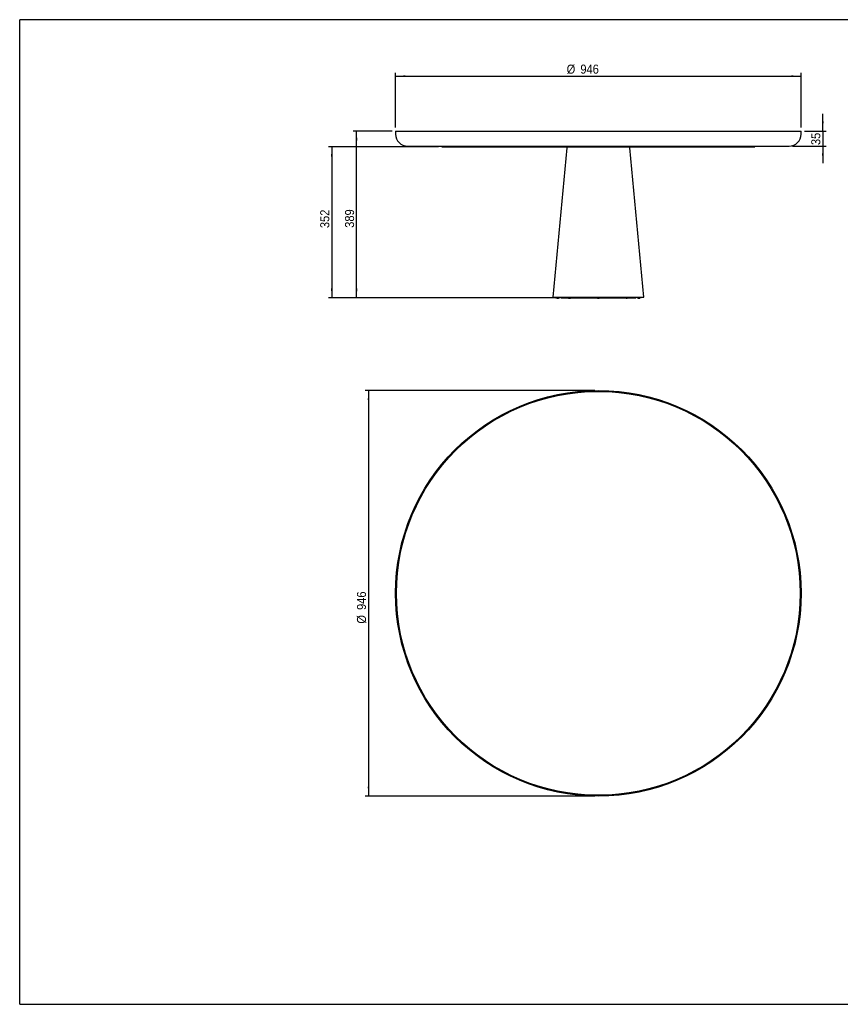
# Model space of a CAD drawing. Header units: millimetres. Extents: x 169 to 3449, y 10 to 2306.
# Tile 1 of 2: x 169 to 2083, y 10 to 2306. Entities that reach past the tile are written whole.
import ezdxf

# ---------------------------------------------------------------- set-up
doc = ezdxf.new("R2010")
doc.units = ezdxf.units.MM
doc.header["$LTSCALE"] = 8
doc.linetypes.add('SLD-Solido', pattern=[0])
doc.layers.add('QUOTE', color=1, linetype='SLD-Solido')
doc.layers.add('SCHIZZI', color=9, linetype='Continuous')
doc.styles.add('SLDTEXTSTYLE3', font='GOTHIC.TTF', dxfattribs={"width": 0.913})
doc.dimstyles.new('SLDDIMSTYLE0', dxfattribs={"dimtxt": 21.166667, "dimasz": 22.4, "dimexe": 0, "dimexo": 0.0625, "dimgap": 5.291667, "dimtad": 1, "dimdec": 1, "dimrnd": 1e-09, "dimzin": 12, "dimdsep": 46, "dimtxsty": 'SLDTEXTSTYLE3', "dimsah": 1, "dimcen": 0.09, "dimadec": 0, "dimazin": 3, "dimtfac": 1, "dimtdec": 1, "dimtofl": 0, "dimtmove": 0, "dimatfit": 3, "dimfxl": 1, "dimfrac": 2, "dimtolj": 1, "dimtzin": 12, "dimarcsym": 0})
doc.dimstyles.new('SLDDIMSTYLE1', dxfattribs={"dimtxt": 21.166667, "dimasz": 22.4, "dimexe": 0, "dimexo": 0.0625, "dimgap": 5.291667, "dimtad": 1, "dimdec": 1, "dimrnd": 1e-09, "dimzin": 12, "dimdsep": 46, "dimtxsty": 'SLDTEXTSTYLE3', "dimsah": 1, "dimcen": 0.09, "dimadec": 0, "dimazin": 3, "dimtfac": 1, "dimtdec": 1, "dimtmove": 0, "dimatfit": 0, "dimfxl": 1, "dimfrac": 2, "dimtolj": 1, "dimtzin": 12, "dimarcsym": 0})

# ---------------------------------------------------------------- blocks, each defined once
blk = doc.blocks.new('_D')
at = {"layer": 'QUOTE', "transparency": 16777216}
for p, q in [((1510.6, 1441.2), (974.5, 1441.2)), ((982.5, 1441.2), (982.5, 495.2)), ((1510.6, 495.2), (974.5, 495.2))]:
    blk.add_line(p, q, dxfattribs=at)
for points in [[(982.5, 1441.2), (980.5, 1418.8), (984.5, 1418.8)], [(982.5, 495.2), (984.5, 517.6), (980.5, 517.6)]]:
    blk.add_solid(points, dxfattribs=at)
at = {"layer": 'QUOTE', "transparency": 16777216, "char_height": 21.17, "attachment_point": 1, "rotation": 90, "style": 'SLDTEXTSTYLE3'}
for s, insert in [('946', (955.5, 929.4)), ('%%c', (955.5, 897.4))]:
    blk.add_mtext(s, dxfattribs=dict(at, insert=insert))
blk = doc.blocks.new('_D_1')
at = {"layer": 'QUOTE', "transparency": 16777216}
for p, q in [((1045.6, 2054.1), (1045.6, 2182.1)), ((1991.6, 2054.1), (1991.6, 2182.1)), ((1045.6, 2174.1), (1991.6, 2174.1))]:
    blk.add_line(p, q, dxfattribs=at)
for points in [[(1045.6, 2174.1), (1068, 2172.1), (1068, 2176.1)], [(1991.6, 2174.1), (1969.2, 2176.1), (1969.2, 2172.1)]]:
    blk.add_solid(points, dxfattribs=at)
at = {"layer": 'QUOTE', "transparency": 16777216, "char_height": 21.17, "attachment_point": 1, "style": 'SLDTEXTSTYLE3'}
for s, insert in [('%%c', (1444.7, 2201.1)), ('946', (1476.7, 2201.1))]:
    blk.add_mtext(s, dxfattribs=dict(at, insert=insert))
blk = doc.blocks.new('_D_2')
at = {"layer": 'QUOTE', "transparency": 16777216}
for p, q in [((2042.3, 2046.1), (2042.3, 2086.1)), ((1999.6, 2046.1), (2050.3, 2046.1)), ((2042.3, 2046.1), (2042.3, 2011.1)), ((1971.6, 2011.1), (2050.3, 2011.1)), ((2042.3, 2011.1), (2042.3, 1971.1))]:
    blk.add_line(p, q, dxfattribs=at)
for points in [[(2042.3, 2046.1), (2044.3, 2068.5), (2040.3, 2068.5)], [(2042.3, 2011.1), (2040.3, 1988.7), (2044.3, 1988.7)]]:
    blk.add_solid(points, dxfattribs=at)
at = {"layer": 'QUOTE', "transparency": 16777216, "insert": (2015.3, 2013.4), "char_height": 21.17, "attachment_point": 1, "rotation": 90, "style": 'SLDTEXTSTYLE3'}
blk.add_mtext('35', dxfattribs=at)
blk = doc.blocks.new('_D_4')
at = {"layer": 'QUOTE', "transparency": 16777216}
for p, q in [((1145.6, 2009.1), (888.8, 2009.1)), ((896.8, 2009.1), (896.8, 1657.1)), ((1423.1, 1657.1), (888.8, 1657.1))]:
    blk.add_line(p, q, dxfattribs=at)
for points in [[(896.8, 2009.1), (894.8, 1986.7), (898.8, 1986.7)], [(896.8, 1657.1), (898.8, 1679.5), (894.8, 1679.5)]]:
    blk.add_solid(points, dxfattribs=at)
at = {"layer": 'QUOTE', "transparency": 16777216, "insert": (869.8, 1819.8), "char_height": 21.17, "attachment_point": 1, "rotation": 90, "style": 'SLDTEXTSTYLE3'}
blk.add_mtext('352', dxfattribs=at)
blk = doc.blocks.new('_D_5')
at = {"layer": 'QUOTE', "transparency": 16777216}
for p, q in [((1037.6, 2046.1), (946.6, 2046.1)), ((954.6, 1657.1), (954.6, 2046.1)), ((1423.1, 1657.1), (946.6, 1657.1))]:
    blk.add_line(p, q, dxfattribs=at)
for points in [[(954.6, 2046.1), (952.6, 2023.7), (956.6, 2023.7)], [(954.6, 1657.1), (956.6, 1679.5), (952.6, 1679.5)]]:
    blk.add_solid(points, dxfattribs=at)
at = {"layer": 'QUOTE', "transparency": 16777216, "insert": (927.6, 1820.6), "char_height": 21.17, "attachment_point": 1, "rotation": 90, "style": 'SLDTEXTSTYLE3'}
blk.add_mtext('389', dxfattribs=at)

msp = doc.modelspace()

# ---------------------------------------------------------------- linework, layer by layer
for p, q in [((1045.59, 2046.09), (1045.59, 2039.09)), ((1045.59, 2046.09), (1991.59, 2046.09)), ((1991.59, 2039.09), (1991.59, 2046.09)), ((1073.59, 2011.09), (1963.59, 2011.09)), ((1153.59, 2011.09), (1153.59, 2009.09)), ((1153.59, 2009.09), (1184.57, 2009.09)), ((1184.57, 2009.09), (1883.59, 2009.09)), ((1445.42, 2007.28), (1412.59, 1659.09)), ((1624.59, 1659.09), (1591.76, 2007.28)), ((1834.54, 2009.07), (1834.54, 2009.09)), ((1835.06, 2009.09), (1835.06, 2009.07)), ((1838.12, 2009.07), (1838.12, 2009.09)), ((1839.36, 2009.09), (1839.36, 2009.07)), ((1842.44, 2009.07), (1842.44, 2009.09)), ((1883.59, 2009.09), (1883.59, 2011.09)), ((1412.59, 1659.09), (1415.08, 1658.86)), ((1412.59, 1659.09), (1561.33, 1659.09)), ((1415.08, 1658.86), (1560.33, 1658.86)), ((1418.59, 1658.86), (1418.59, 1657.59)), ((1419.84, 1657.59), (1418.59, 1657.59)), ((1420.54, 1657.59), (1419.84, 1657.59)), ((1419.84, 1657.59), (1419.84, 1657.14)), ((1421.54, 1657.59), (1420.54, 1657.59)), ((1420.54, 1656.95), (1420.54, 1657.59)), ((1422.24, 1657.59), (1421.54, 1657.59)), ((1421.54, 1657.59), (1421.54, 1656.75)), ((1423.24, 1657.59), (1422.24, 1657.59)), ((1422.24, 1656.66), (1422.24, 1657.59)), ((1423.94, 1657.59), (1423.24, 1657.59)), ((1423.24, 1657.59), (1423.24, 1656.6)), ((1424.94, 1657.59), (1423.94, 1657.59)), ((1423.94, 1656.6), (1423.94, 1657.59)), ((1425.64, 1657.59), (1424.94, 1657.59)), ((1424.94, 1657.59), (1424.94, 1656.66)), ((1426.64, 1657.59), (1425.64, 1657.59)), ((1425.64, 1656.75), (1425.64, 1657.59)), ((1427.34, 1657.59), (1426.64, 1657.59)), ((1426.64, 1657.59), (1426.64, 1656.95)), ((1428.59, 1657.59), (1427.34, 1657.59)), ((1427.34, 1657.14), (1427.34, 1657.59)), ((1428.59, 1657.59), (1428.59, 1658.86)), ((1431.09, 1658.86), (1431.09, 1657.09)), ((1431.09, 1657.09), (1447.87, 1657.09)), ((1446.42, 1658.86), (1446.42, 1657.59)), ((1447.67, 1657.59), (1446.42, 1657.59)), ((1448.37, 1657.59), (1447.67, 1657.59)), ((1447.67, 1657.59), (1447.67, 1657.14)), ((1448.34, 1657.09), (1449.4, 1657.09)), ((1449.37, 1657.59), (1448.37, 1657.59)), ((1448.37, 1656.95), (1448.37, 1657.59)), ((1448.62, 1656.95), (1448.37, 1656.97)), ((1450.07, 1657.59), (1449.37, 1657.59)), ((1449.37, 1657.59), (1449.37, 1656.75)), ((1451.07, 1657.59), (1450.07, 1657.59)), ((1450.07, 1656.66), (1450.07, 1657.59)), ((1450.07, 1657.09), (1451.07, 1657.09)), ((1451.77, 1657.59), (1451.07, 1657.59)), ((1451.07, 1657.59), (1451.07, 1656.6)), ((1452.77, 1657.59), (1451.77, 1657.59)), ((1451.77, 1656.6), (1451.77, 1657.59)), ((1451.77, 1657.09), (1452.77, 1657.09)), ((1453.47, 1657.59), (1452.77, 1657.59)), ((1452.77, 1657.59), (1452.77, 1656.66)), ((1453.43, 1657.09), (1454.49, 1657.09)), ((1454.47, 1657.59), (1453.47, 1657.59)), ((1453.47, 1656.75), (1453.47, 1657.59)), ((1455.17, 1657.59), (1454.47, 1657.59)), ((1454.47, 1657.59), (1454.47, 1656.95)), ((1454.99, 1657.09), (1511.37, 1657.09)), ((1456.42, 1657.59), (1455.17, 1657.59)), ((1455.17, 1657.14), (1455.17, 1657.59)), ((1456.42, 1657.59), (1456.42, 1658.86)), ((1511.37, 1657.09), (1515.02, 1657.09)), ((1513.59, 1658.86), (1513.59, 1657.59)), ((1514.84, 1657.59), (1513.59, 1657.59)), ((1515.54, 1657.59), (1514.84, 1657.59)), ((1514.84, 1657.59), (1514.84, 1657.14)), ((1516.54, 1657.59), (1515.54, 1657.59)), ((1515.54, 1656.95), (1515.54, 1657.59)), ((1515.54, 1657.09), (1516.54, 1657.09)), ((1517.24, 1657.59), (1516.54, 1657.59)), ((1516.54, 1657.59), (1516.54, 1656.75)), ((1518.24, 1657.59), (1517.24, 1657.59)), ((1517.24, 1656.66), (1517.24, 1657.59)), ((1517.24, 1657.09), (1518.24, 1657.09)), ((1518.94, 1657.59), (1518.24, 1657.59)), ((1518.24, 1657.59), (1518.24, 1656.6)), ((1519.94, 1657.59), (1518.94, 1657.59)), ((1518.94, 1656.6), (1518.94, 1657.59)), ((1518.94, 1657.09), (1519.94, 1657.09)), ((1520.64, 1657.59), (1519.94, 1657.59)), ((1519.94, 1657.59), (1519.94, 1656.66)), ((1521.64, 1657.59), (1520.64, 1657.59)), ((1520.64, 1656.75), (1520.64, 1657.59)), ((1520.64, 1657.09), (1521.64, 1657.09)), ((1522.34, 1657.59), (1521.64, 1657.59)), ((1521.64, 1657.59), (1521.64, 1656.95)), ((1522.16, 1657.09), (1582.2, 1657.09)), ((1523.59, 1657.59), (1522.34, 1657.59)), ((1522.34, 1657.14), (1522.34, 1657.59)), ((1523.59, 1657.59), (1523.59, 1658.86)), ((1560.33, 1658.86), (1622.1, 1658.86)), ((1561.33, 1659.09), (1624.59, 1659.09)), ((1580.77, 1658.86), (1580.77, 1657.59)), ((1582.02, 1657.59), (1580.77, 1657.59)), ((1582.72, 1657.59), (1582.02, 1657.59)), ((1582.02, 1657.59), (1582.02, 1657.14)), ((1583.72, 1657.59), (1582.72, 1657.59)), ((1582.72, 1656.95), (1582.72, 1657.59)), ((1582.72, 1657.09), (1583.72, 1657.09)), ((1584.42, 1657.59), (1583.72, 1657.59)), ((1583.72, 1657.59), (1583.72, 1656.75)), ((1585.42, 1657.59), (1584.42, 1657.59)), ((1584.42, 1656.66), (1584.42, 1657.59)), ((1584.42, 1657.09), (1585.42, 1657.09)), ((1586.12, 1657.59), (1585.42, 1657.59)), ((1585.42, 1657.59), (1585.42, 1656.6)), ((1587.12, 1657.59), (1586.12, 1657.59)), ((1586.12, 1656.6), (1586.12, 1657.59)), ((1586.12, 1657.09), (1587.12, 1657.09)), ((1587.82, 1657.59), (1587.12, 1657.59)), ((1587.12, 1657.59), (1587.12, 1656.66)), ((1588.82, 1657.59), (1587.82, 1657.59)), ((1587.82, 1656.75), (1587.82, 1657.59)), ((1587.82, 1657.09), (1588.82, 1657.09)), ((1589.52, 1657.59), (1588.82, 1657.59)), ((1588.82, 1657.59), (1588.82, 1656.95)), ((1589.34, 1657.09), (1606.09, 1657.09)), ((1590.77, 1657.59), (1589.52, 1657.59)), ((1589.52, 1657.14), (1589.52, 1657.59)), ((1590.77, 1657.59), (1590.77, 1658.86)), ((1606.09, 1657.09), (1606.09, 1658.86)), ((1608.59, 1658.86), (1608.59, 1657.59)), ((1609.84, 1657.59), (1608.59, 1657.59)), ((1610.54, 1657.59), (1609.84, 1657.59)), ((1609.84, 1657.59), (1609.84, 1657.14)), ((1611.54, 1657.59), (1610.54, 1657.59)), ((1610.54, 1656.95), (1610.54, 1657.59)), ((1612.24, 1657.59), (1611.54, 1657.59)), ((1611.54, 1657.59), (1611.54, 1656.75)), ((1613.24, 1657.59), (1612.24, 1657.59)), ((1612.24, 1656.66), (1612.24, 1657.59)), ((1613.94, 1657.59), (1613.24, 1657.59)), ((1613.24, 1657.59), (1613.24, 1656.6)), ((1614.94, 1657.59), (1613.94, 1657.59)), ((1613.94, 1656.6), (1613.94, 1657.59)), ((1615.64, 1657.59), (1614.94, 1657.59)), ((1614.94, 1657.59), (1614.94, 1656.66)), ((1616.64, 1657.59), (1615.64, 1657.59)), ((1615.64, 1656.75), (1615.64, 1657.59)), ((1617.34, 1657.59), (1616.64, 1657.59)), ((1616.64, 1657.59), (1616.64, 1656.95)), ((1618.59, 1657.59), (1617.34, 1657.59)), ((1617.34, 1657.14), (1617.34, 1657.59)), ((1618.59, 1657.59), (1618.59, 1658.86)), ((1622.1, 1658.86), (1624.59, 1659.09))]:
    msp.add_line(p, q)
at = {"flags": 128}
for points in [[(1449.37, 1656.82), (1449.18, 1656.9), (1448.82, 1657.09)], [(1450.07, 1656.84), (1450.57, 1656.66), (1451.03, 1656.6)], [(1450.48, 1656.68), (1450.19, 1656.66), (1450.07, 1656.66)], [(1451.07, 1656.7), (1450.69, 1656.85), (1450.27, 1657.09)], [(1452.35, 1656.68), (1452.26, 1656.66), (1451.8, 1656.6)], [(1452.77, 1656.82), (1452.33, 1656.97), (1452.08, 1657.09)], [(1454.21, 1656.95), (1453.76, 1656.81), (1453.47, 1656.76)]]:
    msp.add_lwpolyline(points, dxfattribs=at)
for radius in [473, 471]:
    msp.add_circle((1518.59, 968.21), radius)
for centre, radius, start, end in [((1073.59, 2039.09), 28, 180, 270), ((1963.59, 2039.09), 28, 270, 360), ((1447.41, 2007.09), 2, 90, 174.61375), ((1589.77, 2007.09), 2, 5.38625, 90), ((1423.59, 1669.59), 13, 253.23413, 256.43105), ((1423.59, 1669.59), 13, 260.92703, 264.03931), ((1423.59, 1669.59), 13, 268.45723, 271.54277), ((1423.59, 1669.59), 13, 275.96069, 279.07297), ((1423.59, 1669.59), 13, 283.56895, 286.76587), ((1451.42, 1669.59), 13, 253.23413, 256.43105), ((1449.62, 1659.28), 2.54, 240.32796, 259.65922), ((1451.42, 1669.59), 13, 260.03476, 260.92703), ((1451.42, 1669.59), 13, 260.92703, 264.03931), ((1451.42, 1669.59), 13, 268.45723, 271.54277), ((1452.65, 1658.95), 2.29, 247.28372, 272.91164), ((1451.42, 1669.59), 13, 275.96069, 279.07297), ((1454.2, 1659.16), 2.2, 250.64905, 277.07062), ((1451.42, 1669.59), 13, 279.07297, 279.96524), ((1451.42, 1669.59), 13, 283.56895, 286.76587), ((1518.59, 1669.59), 13, 253.23413, 256.43105), ((1518.59, 1669.59), 13, 260.92703, 264.03931), ((1518.59, 1669.59), 13, 268.45723, 271.54277), ((1518.59, 1669.59), 13, 275.96069, 279.07297), ((1518.59, 1669.59), 13, 283.56895, 286.76587), ((1585.77, 1669.59), 13, 253.23413, 256.43105), ((1585.77, 1669.59), 13, 260.92703, 264.03931), ((1585.77, 1669.59), 13, 268.45723, 271.54277), ((1585.77, 1669.59), 13, 275.96069, 279.07297), ((1585.77, 1669.59), 13, 283.56895, 286.76587), ((1613.59, 1669.59), 13, 253.23413, 256.43105), ((1613.59, 1669.59), 13, 260.92703, 264.03931), ((1613.59, 1669.59), 13, 268.45723, 271.54277), ((1613.59, 1669.59), 13, 275.96069, 279.07297), ((1613.59, 1669.59), 13, 283.56895, 286.76587)]:
    msp.add_arc(centre, radius, start, end)
at = {"layer": 'SCHIZZI'}
for p in [(168.68, 9.85), (3448.53, 2305.85)]:
    msp.add_line(p, (168.68, 2305.85), dxfattribs=at)
at = {"layer": 'SCHIZZI', "color": 7, "true_color": 0xffffff}
msp.add_line((168.68, 9.85), (3448.68, 9.85), dxfattribs=at)

# ---------------------------------------------------------------- dimensions: what is measured, and where the dimension line sits
at = {"layer": 'QUOTE'}
dim = msp.add_linear_dim(base=(1991.59, 2174.09), p1=(1045.59, 2046.09), p2=(1991.59, 2046.09), text='%%c<>', dimstyle='SLDDIMSTYLE0', dxfattribs=at)
dim.commit()
dim.dimension.update_dxf_attribs({"geometry": '_D_1', "text_midpoint": (1484.14, 2174.09), "dimtype": 160})
for base, p1, p2, dimstyle, picture, middle in [((2042.35, 2011.09), (1991.59, 2046.09), (1963.59, 2011.09), 'SLDDIMSTYLE1', '_D_2', (2042.35, 2029.01)), ((954.63, 2046.09), (1431.09, 1657.09), (1045.59, 2046.09), 'SLDDIMSTYLE0', '_D_5', (954.63, 1844.03)), ((896.82, 1657.09), (1153.59, 2009.09), (1431.09, 1657.09), 'SLDDIMSTYLE0', '_D_4', (896.82, 1843.27))]:
    dim = msp.add_linear_dim(base=base, p1=p1, p2=p2, angle=90, dimstyle=dimstyle, dxfattribs=at)
    dim.commit()
    dim.dimension.update_dxf_attribs({"geometry": picture, "text_midpoint": middle, "dimtype": 160})
dim = msp.add_linear_dim(base=(982.5, 495.21), p1=(1518.59, 1441.21), p2=(1518.59, 495.21), angle=90, text='%%c<>', dimstyle='SLDDIMSTYLE0', dxfattribs=at)
dim.commit()
dim.dimension.update_dxf_attribs({"geometry": '_D', "text_midpoint": (982.5, 936.85), "dimtype": 160})

doc.saveas('drawing.dxf')
